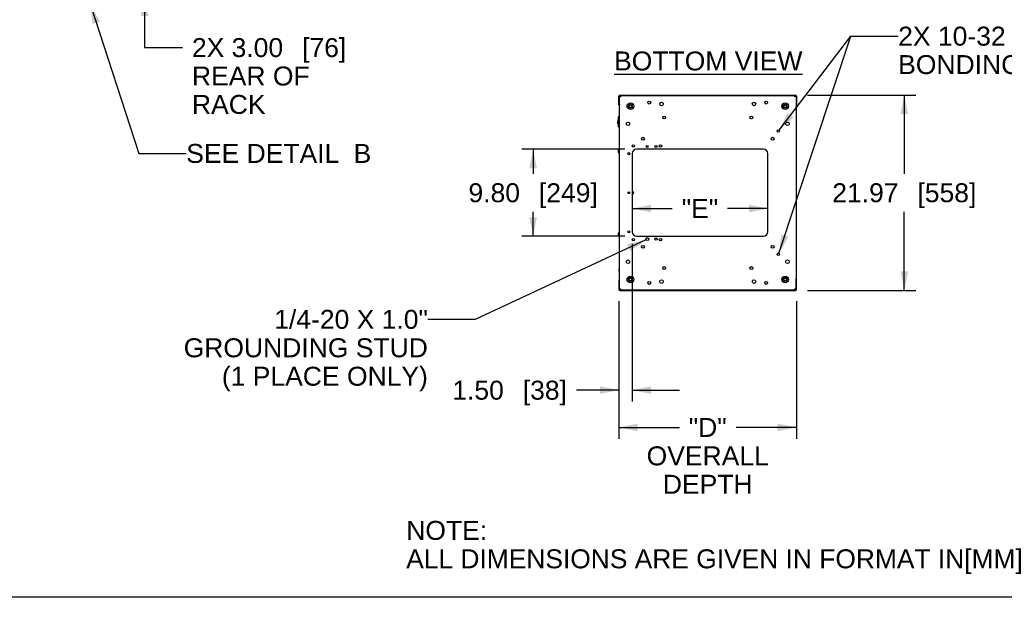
# Model space of a CAD drawing. Header units: inches. Extents: x 6 to 353, y 6 to 228.
# Tile 4 of 256: x 116 to 227, y 11 to 76. Entities that reach past the tile are written whole.
import ezdxf
from ezdxf.enums import TextEntityAlignment as Align

# ---------------------------------------------------------------- set-up
doc = ezdxf.new("R2010")
doc.units = ezdxf.units.IN
doc.header["$LTSCALE"] = 19.946667
doc.header["$MEASUREMENT"] = 0
doc.layers.get('0').update_dxf_attribs({"linetype": 'CONTINUOUS'})
doc.layers.add('03_ALL_AXES', color=7, linetype='CONTINUOUS')
doc.layers.add('09_ALL_DETAIL_ITEMS', color=7, linetype='CONTINUOUS')
doc.styles.get("Standard").update_dxf_attribs({"font": 'arial.ttf'})
doc.dimstyles.new('DIMSTYLE_2', dxfattribs={"dimtxt": 2.133333, "dimasz": 2.133333, "dimexe": 0.06, "dimexo": 0.0625, "dimgap": 0.05, "dimtad": 0, "dimtih": 1, "dimtoh": 1, "dimzin": 4, "dimdsep": 46, "dimtxsty": 'Standard', "dimblk": '_FILLED', "dimblk1": '_FILLED', "dimblk2": '_FILLED', "dimcen": 0.09, "dimadec": 0, "dimazin": 0, "dimtfac": 1, "dimtofl": 0, "dimtmove": 0, "dimatfit": 3, "dimldrblk": '_FILLED', "dimfxl": 0, "dimtolj": 1, "dimtzin": 4, "dimarcsym": 0})
doc.dimstyles.new('DIMSTYLE_4', dxfattribs={"dimtxt": 2.133333, "dimasz": 2.133333, "dimexe": 0.06, "dimexo": 0.0625, "dimgap": 0.05, "dimtad": 0, "dimtih": 1, "dimtoh": 1, "dimdec": 3, "dimzin": 4, "dimdsep": 46, "dimtxsty": 'Standard', "dimblk": '_FILLED', "dimblk1": '_FILLED', "dimblk2": '_FILLED', "dimcen": 0.09, "dimadec": 0, "dimazin": 0, "dimtfac": 1, "dimtdec": 3, "dimtofl": 0, "dimtmove": 0, "dimatfit": 3, "dimldrblk": '_FILLED', "dimfxl": 0, "dimtolj": 1, "dimtzin": 4, "dimarcsym": 0})
doc.dimstyles.get("Standard").update_dxf_attribs({"dimtxt": 2.133333, "dimasz": 2.133333, "dimexe": 0.06, "dimexo": 0.0625, "dimgap": 0.09, "dimtad": 0, "dimtih": 1, "dimtoh": 1, "dimdec": 3, "dimzin": 4, "dimdsep": 46, "dimtxsty": 'Standard', "dimblk": '_FILLED', "dimblk1": '_FILLED', "dimblk2": '_FILLED', "dimcen": 0.09, "dimadec": 0, "dimazin": 0, "dimtp": 0.01, "dimtm": 0.01, "dimtfac": 1, "dimtdec": 3, "dimtofl": 0, "dimtmove": 0, "dimatfit": 3, "dimldrblk": '_FILLED', "dimfxl": 0, "dimtolj": 1, "dimtzin": 4, "dimarcsym": 0})

# ---------------------------------------------------------------- blocks, each defined once
blk = doc.blocks.new('_FILLED')
at = {"color": 0, "linetype": 'ByBlock'}
blk.add_solid([(0, 0), (-1, 0.2), (-1, -0.2)], dxfattribs=at)
blk = doc.blocks.new('*D14')
at = {"color": 7, "linetype": 'Continuous'}
for p, q in [((184.1, 61.09), (172.52, 61.09)), ((173.8, 61.09), (173.8, 58.33)), ((173.8, 51.3), (173.8, 54.06)), ((184.1, 51.3), (172.52, 51.3))]:
    blk.add_line(p, q, dxfattribs=at)
at = {"color": 7, "linetype": 'Continuous', "xscale": 2.1333333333, "yscale": 2.1333333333, "zscale": 2.1333333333}
for p, rotation in [((173.8, 61.09), 90), ((173.8, 51.3), 270)]:
    blk.add_blockref('_FILLED', p, dxfattribs=dict(at, rotation=rotation))
at = {"color": 7, "linetype": 'Continuous'}
for s, height, p in [('9.80', 2.133, (169.42, 55.13)), ('[', 2.13, (174.86, 55.13)), ('249', 2.133, (177.76, 55.13)), (']', 2.13, (180.66, 55.13))]:
    blk.add_text(s, height=height, dxfattribs=at).set_placement(p, align=Align.CENTER)
blk = doc.blocks.new('*D15')
at = {"color": 7, "linetype": 'Continuous'}
for p, q in [((184.94, 50.46), (184.94, 32.7)), ((183.44, 44), (183.44, 32.7)), ((183.44, 33.98), (178.66, 33.98)), ((184.94, 33.98), (190.27, 33.98))]:
    blk.add_line(p, q, dxfattribs=at)
at = {"color": 7, "linetype": 'Continuous', "xscale": 2.1333333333, "yscale": 2.1333333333, "zscale": 2.1333333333}
blk.add_blockref('_FILLED', (183.44, 33.98), dxfattribs=at)
at = {"color": 7, "linetype": 'Continuous', "xscale": 2.1333333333, "yscale": 2.1333333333, "zscale": 2.1333333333, "rotation": 180}
blk.add_blockref('_FILLED', (184.94, 33.98), dxfattribs=at)
at = {"color": 7, "linetype": 'Continuous'}
for s, height, p in [('1.50', 2.133, (170.5, 32.91)), ('[', 2.13, (173.46, 32.91)), ('38', 2.133, (176.77, 32.91)), (']', 2.13, (177.6, 32.91))]:
    blk.add_text(s, height=height, dxfattribs=at).set_placement(p, align=Align.RIGHT)
blk = doc.blocks.new('*D16')
at = {"color": 7, "linetype": 'Continuous'}
for p, q in [((183.44, 44), (183.44, 28.72)), ((203.44, 44), (203.44, 28.72)), ((183.44, 29.79), (190.25, 29.79)), ((203.44, 29.79), (196.64, 29.79)), ((183.44, 28.72), (183.44, 28.51)), ((203.44, 28.72), (203.44, 28.51))]:
    blk.add_line(p, q, dxfattribs=at)
at = {"color": 7, "linetype": 'Continuous', "xscale": 2.1333333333, "yscale": 2.1333333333, "zscale": 2.1333333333, "rotation": 180}
blk.add_blockref('_FILLED', (183.44, 29.79), dxfattribs=at)
at = {"color": 7, "linetype": 'Continuous', "xscale": 2.1333333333, "yscale": 2.1333333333, "zscale": 2.1333333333}
blk.add_blockref('_FILLED', (203.44, 29.79), dxfattribs=at)
at = {"color": 7, "linetype": 'Continuous'}
for s, p in [('"D"', (193.44, 28.72)), ('OVERALL', (193.44, 25.52)), ('DEPTH', (193.44, 22.32))]:
    blk.add_text(s, height=2.133, dxfattribs=at).set_placement(p, align=Align.CENTER)
blk = doc.blocks.new('*D17')
at = {"color": 7, "linetype": 'Continuous'}
for p, q in [((204.65, 67.18), (216.84, 67.18)), ((215.56, 67.18), (215.56, 58.33)), ((215.56, 45.21), (215.56, 54.06)), ((204.65, 45.21), (216.84, 45.21))]:
    blk.add_line(p, q, dxfattribs=at)
at = {"color": 7, "linetype": 'Continuous', "xscale": 2.1333333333, "yscale": 2.1333333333, "zscale": 2.1333333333}
for p, rotation in [((215.56, 67.18), 90), ((215.56, 45.21), 270)]:
    blk.add_blockref('_FILLED', p, dxfattribs=dict(at, rotation=rotation))
at = {"color": 7, "linetype": 'Continuous'}
for s, height, p in [('21.97', 2.133, (211.18, 55.13)), ('[', 2.13, (217.45, 55.13)), ('558', 2.133, (220.35, 55.13)), (']', 2.13, (223.25, 55.13))]:
    blk.add_text(s, height=height, dxfattribs=at).set_placement(p, align=Align.CENTER)
blk = doc.blocks.new('*D18')
at = {"color": 7, "linetype": 'Continuous'}
for p, q in [((184.94, 54.42), (189.45, 54.42)), ((200.2, 54.42), (195.68, 54.42))]:
    blk.add_line(p, q, dxfattribs=at)
at = {"color": 7, "linetype": 'Continuous', "xscale": 2.1333333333, "yscale": 2.1333333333, "zscale": 2.1333333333, "rotation": 180}
blk.add_blockref('_FILLED', (184.94, 54.42), dxfattribs=at)
at = {"color": 7, "linetype": 'Continuous', "xscale": 2.1333333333, "yscale": 2.1333333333, "zscale": 2.1333333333}
blk.add_blockref('_FILLED', (200.2, 54.42), dxfattribs=at)
at = {"color": 7, "linetype": 'Continuous'}
blk.add_text('"E"', height=2.133, dxfattribs=at).set_placement((192.57, 53.36), align=Align.CENTER)
blk = doc.blocks.new('*D20')
at = {"color": 7, "linetype": 'Continuous'}
for p, q in [((130.08, 81.24), (130.08, 86.57)), ((130.08, 78.24), (130.08, 72.54)), ((130.08, 72.54), (134.34, 72.54))]:
    blk.add_line(p, q, dxfattribs=at)
at = {"color": 7, "linetype": 'Continuous', "xscale": 2.1333333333, "yscale": 2.1333333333, "zscale": 2.1333333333}
for p, rotation in [((130.08, 81.24), 270), ((130.08, 78.24), 90)]:
    blk.add_blockref('_FILLED', p, dxfattribs=dict(at, rotation=rotation))
at = {"color": 7, "linetype": 'Continuous'}
for s, height, p in [('2X ', 2.133, (135.41, 71.47)), ('3.00', 2.133, (139.87, 71.47)), ('[', 2.13, (147.8, 71.47)), ('76', 2.133, (148.63, 71.47)), (']', 2.13, (151.94, 71.47)), ('REAR OF', 2.133, (135.41, 68.27)), ('RACK', 2.133, (135.41, 65.07))]:
    blk.add_text(s, height=height, dxfattribs=at).set_placement(p)

msp = doc.modelspace()

# ---------------------------------------------------------------- linework, layer by layer
at = {"color": 7, "linetype": 'Continuous'}
for p, q in [((183.4421, 66.0796), (183.4421, 67.0526)), ((183.4891, 66.0796), (183.4891, 67.0526)), ((183.5021, 45.3746), (183.5021, 67.0146)), ((183.5021, 67.0146), (183.6521, 67.0146)), ((183.5121, 67.0146), (183.5121, 67.0606)), ((183.5443, 67.0606), (183.5121, 67.0606)), ((183.5121, 67.0411), (183.5327, 67.0411)), ((183.5711, 67.1816), (203.3131, 67.1816)), ((183.5711, 67.1346), (203.3131, 67.1346)), ((183.6221, 67.1346), (183.6221, 67.0746)), ((183.6521, 67.0174), (183.6446, 67.0631)), ((183.6521, 67.0056), (183.6521, 67.0174)), ((203.2396, 67.0631), (203.2321, 67.0174)), ((203.2321, 67.0056), (203.2321, 67.0174)), ((203.3821, 67.0146), (203.2321, 67.0146)), ((203.2621, 67.1346), (203.2621, 67.0746)), ((203.3821, 67.0146), (203.3821, 45.3746)), ((203.3821, 66.8176), (203.3951, 66.8176)), ((203.3821, 66.7151), (203.3951, 66.7151)), ((203.3951, 67.0526), (203.3951, 65.8926)), ((203.4421, 67.0526), (203.4421, 65.8926)), ((183.4421, 66.0796), (183.4891, 66.0796)), ((203.4421, 65.8926), (203.3951, 65.8926)), ((183.336, 64.3518), (183.3362, 64.3529)), ((183.336, 64.3518), (183.3362, 64.3529)), ((183.3691, 64.463), (183.3691, 64.4631)), ((183.3691, 64.463), (183.3691, 64.4631)), ((183.3792, 64.4873), (183.3795, 64.4879)), ((183.3792, 64.4873), (183.3795, 64.4879)), ((183.3882, 64.5066), (183.3886, 64.5073)), ((183.3882, 64.5066), (183.3886, 64.5073)), ((183.3959, 64.5215), (183.3959, 64.5216)), ((183.4018, 64.5323), (183.4024, 64.5384)), ((183.4021, 64.5327), (183.4043, 64.5364)), ((183.4022, 64.5327), (183.4045, 64.5368)), ((183.4042, 64.5384), (183.4024, 64.5384)), ((183.4357, 64.7766), (183.4042, 64.7451)), ((183.4042, 63.627), (183.4042, 64.7451)), ((183.4357, 63.5955), (183.4357, 64.7766)), ((183.5027, 64.7766), (183.4357, 64.7766)), ((183.4024, 63.8336), (183.4016, 63.8412)), ((183.4024, 63.8336), (183.4042, 63.8336)), ((183.4042, 63.627), (183.4357, 63.5955)), ((183.4357, 63.5955), (183.5027, 63.5955)), ((184.3097, 63.8426), (184.3097, 64.0698)), ((183.3662, 61.0211), (183.4727, 61.0211)), ((183.4621, 61.0211), (183.4791, 61.0595)), ((183.3662, 60.8666), (183.4727, 60.8666)), ((183.3662, 60.7121), (183.4727, 60.7121)), ((183.4621, 60.7121), (183.4791, 60.6737)), ((183.3662, 51.6771), (183.4727, 51.6771)), ((183.3662, 51.5226), (183.4727, 51.5226)), ((183.3662, 51.3681), (183.4727, 51.3681)), ((183.4621, 51.6771), (183.4791, 51.7155)), ((183.4621, 51.3681), (183.4791, 51.3297)), ((183.4421, 46.3096), (183.4421, 45.3366)), ((183.4421, 46.3096), (183.4891, 46.3096)), ((183.4891, 46.3096), (183.4891, 45.3366)), ((203.3951, 45.6741), (203.3821, 45.6741)), ((203.3951, 45.5716), (203.3821, 45.5716)), ((203.4421, 46.4966), (203.3951, 46.4966)), ((203.3951, 45.3366), (203.3951, 46.4966)), ((203.4421, 45.3366), (203.4421, 46.4966)), ((183.5021, 45.3746), (183.6521, 45.3746)), ((183.5121, 45.3286), (183.5121, 45.3746)), ((183.5121, 45.3481), (183.5327, 45.3481)), ((183.5443, 45.3286), (183.5121, 45.3286)), ((183.5711, 45.2546), (203.3131, 45.2546)), ((183.5711, 45.2076), (203.3131, 45.2076)), ((183.6221, 45.2546), (183.6221, 45.3146)), ((183.6446, 45.3261), (183.6521, 45.3717)), ((183.6521, 45.3836), (183.6521, 45.3717)), ((203.2321, 45.3836), (203.2321, 45.3717)), ((203.2321, 45.3746), (203.3821, 45.3746)), ((203.2321, 45.3717), (203.2396, 45.3261)), ((203.2621, 45.2546), (203.2621, 45.3146)), ((352, 10.6667), (6.4, 10.6667))]:
    msp.add_line(p, q, dxfattribs=at)
for centre, radius in [((184.7391, 65.9446), 0.375), ((184.7391, 65.9446), 0.2185), ((184.7391, 65.9446), 0.156), ((202.1451, 65.9446), 0.375), ((202.1451, 65.9446), 0.2185), ((202.1451, 65.9446), 0.156), ((184.7391, 46.4446), 0.375), ((184.7391, 46.4446), 0.2185), ((184.7391, 46.4446), 0.156), ((202.1451, 46.4446), 0.375), ((202.1451, 46.4446), 0.2185), ((202.1451, 46.4446), 0.156)]:
    msp.add_circle(centre, radius, dxfattribs=at)
for centre, radius, start, end in [((183.5711, 67.0526), 0.129, 90, 180), ((183.5711, 67.0526), 0.082, 90, 180), ((183.6831, 66.9617), 0.171, 110.921978, 161.945799), ((183.6831, 66.9617), 0.081, 117.836681, 134.653008), ((182.5277, 66.8672), 1.1339, 9.947153, 10.588152), ((203.1921, 66.9531), 0.09, 43.37399, 59.361719), ((204.3564, 66.8672), 1.1339, 169.411848, 170.052847), ((203.1921, 66.9531), 0.18, 20.047292, 67.007226), ((203.3131, 67.0526), 0.129, 0, 90), ((203.3131, 67.0526), 0.082, 0, 90), ((183.5711, 66.1486), 0.129, 217.929901, 235.286601), ((183.5711, 66.1486), 0.082, 205.413662, 212.117975), ((203.3131, 65.9616), 0.082, 327.882025, 334.586338), ((203.3131, 65.9616), 0.129, 304.713399, 322.070099), ((184.1121, 64.1923), 0.7924, 172.142952, 175.663932), ((184.0958, 64.1941), 0.776, 172.109825, 175.704843), ((184.0849, 64.1955), 0.765, 171.686826, 172.101979), ((184.0775, 64.1966), 0.7575, 171.687073, 172.106095), ((184.0755, 64.1969), 0.7556, 168.170372, 171.691376), ((184.0753, 64.1969), 0.7553, 168.166721, 171.689), ((184.0471, 64.2026), 0.7265, 164.655132, 168.065095), ((184.0469, 64.2027), 0.7263, 164.656342, 168.067463), ((184.029, 64.2074), 0.7078, 164.451757, 164.642163), ((184.0245, 64.2086), 0.7032, 164.444373, 164.636541), ((184.0166, 64.2108), 0.695, 161.527963, 164.448342), ((184.015, 64.2114), 0.6933, 161.52726, 164.455662), ((183.988, 64.2201), 0.6649, 161.225588, 161.50695), ((183.9571, 64.2307), 0.6323, 161.227649, 161.522143), ((183.9871, 64.2204), 0.664, 160.805948, 161.225485), ((183.9287, 64.2403), 0.6023, 160.787235, 161.227737), ((183.9809, 64.2226), 0.6574, 158.54546, 160.823847), ((183.9785, 64.2235), 0.6548, 158.542914, 160.809274), ((183.9401, 64.2385), 0.6136, 156.075307, 158.523713), ((183.9354, 64.2404), 0.6085, 156.062219, 158.531072), ((183.8822, 64.264), 0.5504, 153.835604, 155.987669), ((183.8815, 64.2642), 0.5496, 153.830879, 155.983826), ((183.8147, 64.2969), 0.4753, 151.8023, 153.722497), ((183.8112, 64.2987), 0.4713, 151.790464, 153.726927), ((183.7519, 64.3303), 0.4041, 150.075831, 151.768444), ((183.7482, 64.3324), 0.3998, 150.071283, 151.754476), ((183.7544, 64.3282), 0.4074, 149.872509, 149.996349), ((183.7387, 64.3377), 0.389, 149.902861, 150.049758), ((184.1839, 64.1898), 0.8643, 176.631274, 180.248246), ((184.0928, 64.1937), 0.7731, 175.662009, 176.527045), ((184.1, 64.1938), 0.7802, 175.704943, 176.562216), ((183.4901, 61.0546), 0.012, 0, 156.063326), ((183.4901, 60.6786), 0.012, 203.936674, 360), ((185.0021, 56.1946), 0.098, 228.862585, 131.137415), ((185.0021, 56.1946), 0.078, 214.405322, 145.594678), ((185.0021, 56.1946), 0.0749, 210.686041, 149.313959), ((183.4901, 51.7106), 0.012, 0, 156.063326), ((183.4901, 51.3346), 0.012, 203.936674, 360), ((203.3131, 46.4276), 0.129, 37.929901, 55.286601), ((183.5711, 46.2406), 0.129, 124.713399, 142.070099), ((183.5711, 46.2406), 0.082, 147.882025, 154.586338), ((203.3131, 46.4276), 0.082, 25.413662, 32.117975), ((183.5711, 45.3366), 0.129, 180, 270), ((183.5711, 45.3366), 0.082, 180, 270), ((183.6831, 45.4275), 0.171, 198.054201, 249.078022), ((183.6831, 45.4275), 0.081, 225.346992, 242.163319), ((182.5277, 45.5219), 1.1339, 349.411848, 350.052847), ((203.1921, 45.4361), 0.09, 300.638281, 316.62601), ((204.3564, 45.5219), 1.1339, 189.947153, 190.588152), ((203.1921, 45.4361), 0.18, 292.992774, 339.952708), ((203.3131, 45.3366), 0.129, 270, 360), ((203.3131, 45.3366), 0.082, 270, 360)]:
    msp.add_arc(centre, radius, start, end, dxfattribs=at)
for points, knots in [([(183.6371, 67.1009), (183.6351, 67.1094), (183.6322, 67.1204), (183.627, 67.1317), (183.6235, 67.1346), (183.6221, 67.1346)], [0, 0, 0, 0, 0.68725354, 0.88533437, 1, 1, 1, 1]), ([(183.6321, 67.0664), (183.6313, 67.0676), (183.6289, 67.0711), (183.625, 67.0746), (183.6221, 67.0746)], [0, 0, 0, 0, 0.32981131, 1, 1, 1, 1]), ([(183.6421, 67.0437), (183.6413, 67.046), (183.6384, 67.0537), (183.6352, 67.0614), (183.6321, 67.0664)], [0, 0, 0, 0, 0.29133584, 1, 1, 1, 1]), ([(183.6423, 67.0756), (183.6419, 67.0779), (183.6403, 67.0863), (183.6385, 67.0948), (183.6371, 67.1009)], [0, 0, 0, 0, 0.26909674, 1, 1, 1, 1]), ([(183.6521, 67.0119), (183.6513, 67.0147), (183.6481, 67.0254), (183.6448, 67.036), (183.6421, 67.0437)], [0, 0, 0, 0, 0.26314209, 1, 1, 1, 1]), ([(203.2621, 67.0746), (203.2595, 67.0746), (203.2532, 67.0696), (203.2442, 67.0513), (203.2387, 67.0338), (203.2347, 67.0207)], [0, 0, 0, 0, 0.12676031, 0.33853468, 1, 1, 1, 1]), ([(203.2621, 67.1346), (203.2599, 67.1346), (203.2551, 67.1286), (203.2512, 67.117), (203.2462, 67.0983), (203.2434, 67.0838), (203.2418, 67.0756)], [0, 0, 0, 0, 0.10118931, 0.30158368, 0.6060466, 1, 1, 1, 1]), ([(183.3197, 64.186), (183.3197, 64.1951), (183.3198, 64.2133), (183.3206, 64.2315), (183.3211, 64.2405)], [0, 0, 0, 0, 0.50036333, 1, 1, 1, 1]), ([(183.4043, 63.8366), (183.4032, 63.8387), (183.4003, 63.8438), (183.3953, 63.8531), (183.3891, 63.8654), (183.379, 63.8873), (183.3655, 63.9205), (183.3506, 63.9661), (183.3376, 64.0172), (183.3276, 64.0718), (183.3214, 64.1284), (183.3198, 64.1667), (183.3197, 64.186)], [0, 0, 0, 0, 0.01960452, 0.04863453, 0.08688731, 0.13362981, 0.24809831, 0.38268331, 0.52948003, 0.68326191, 0.84078367, 1, 1, 1, 1]), ([(183.4727, 61.0211), (183.4711, 61.0148), (183.4681, 61.002), (183.4647, 60.9828), (183.4626, 60.9633), (183.4618, 60.9438), (183.4626, 60.9243), (183.4647, 60.9049), (183.4681, 60.8856), (183.4711, 60.8729), (183.4727, 60.8666)], [0, 0, 0, 0, 0.12543643, 0.25053425, 0.37534922, 0.5, 0.62465078, 0.74946575, 0.87456357, 1, 1, 1, 1]), ([(183.4727, 60.8666), (183.4711, 60.8603), (183.4681, 60.8475), (183.4647, 60.8283), (183.4626, 60.8088), (183.4621, 60.7958), (183.4621, 60.7893)], [0, 0, 0, 0, 0.25087296, 0.50106863, 0.75069853, 1, 1, 1, 1]), ([(183.4621, 60.7893), (183.4621, 60.7828), (183.4626, 60.7698), (183.4647, 60.7504), (183.4681, 60.7311), (183.4711, 60.7184), (183.4727, 60.7121)], [0, 0, 0, 0, 0.24930149, 0.4989314, 0.74912706, 1, 1, 1, 1]), ([(183.4727, 51.6771), (183.4711, 51.6708), (183.4681, 51.658), (183.4647, 51.6388), (183.4626, 51.6193), (183.4618, 51.5998), (183.4626, 51.5803), (183.4647, 51.5609), (183.4681, 51.5416), (183.4711, 51.5289), (183.4727, 51.5226)], [0, 0, 0, 0, 0.12543643, 0.25053425, 0.37534922, 0.5, 0.62465078, 0.74946575, 0.87456357, 1, 1, 1, 1]), ([(183.4727, 51.5226), (183.4711, 51.5163), (183.4681, 51.5035), (183.4647, 51.4843), (183.4626, 51.4648), (183.4621, 51.4518), (183.4621, 51.4453)], [0, 0, 0, 0, 0.25087296, 0.50106863, 0.75069853, 1, 1, 1, 1]), ([(183.4621, 51.4453), (183.4621, 51.4388), (183.4626, 51.4258), (183.4647, 51.4064), (183.4681, 51.3871), (183.4711, 51.3744), (183.4727, 51.3681)], [0, 0, 0, 0, 0.24930149, 0.4989314, 0.74912706, 1, 1, 1, 1]), ([(183.6221, 45.3146), (183.6247, 45.3146), (183.6309, 45.3195), (183.64, 45.3378), (183.6455, 45.3553), (183.6495, 45.3684)], [0, 0, 0, 0, 0.12676031, 0.33853468, 1, 1, 1, 1]), ([(183.6221, 45.2546), (183.6242, 45.2546), (183.629, 45.2606), (183.6329, 45.2721), (183.638, 45.2909), (183.6408, 45.3054), (183.6423, 45.3136)], [0, 0, 0, 0, 0.10118931, 0.30158368, 0.6060466, 1, 1, 1, 1]), ([(203.2321, 45.3772), (203.2329, 45.3744), (203.2361, 45.3638), (203.2394, 45.3532), (203.2421, 45.3455)], [0, 0, 0, 0, 0.26314209, 1, 1, 1, 1]), ([(203.2418, 45.3136), (203.2423, 45.3113), (203.2439, 45.3028), (203.2456, 45.2944), (203.2471, 45.2883)], [0, 0, 0, 0, 0.26909674, 1, 1, 1, 1]), ([(203.2421, 45.3455), (203.2429, 45.3432), (203.2457, 45.3355), (203.249, 45.3278), (203.2521, 45.3228)], [0, 0, 0, 0, 0.29133584, 1, 1, 1, 1]), ([(203.2471, 45.2883), (203.2491, 45.2798), (203.2519, 45.2688), (203.2572, 45.2575), (203.2606, 45.2546), (203.2621, 45.2546)], [0, 0, 0, 0, 0.68725354, 0.88533437, 1, 1, 1, 1]), ([(203.2521, 45.3228), (203.2528, 45.3216), (203.2552, 45.318), (203.2591, 45.3146), (203.2621, 45.3146)], [0, 0, 0, 0, 0.32981131, 1, 1, 1, 1])]:
    msp.add_open_spline(points, degree=3, knots=knots, dxfattribs=at)
at = {"layer": '03_ALL_AXES', "color": 7, "linetype": 'Continuous'}
for p, q in [((183.5021, 66.7702), (183.4891, 66.7832)), ((203.3821, 66.6767), (203.3951, 66.6897)), ((183.5021, 66.431), (183.4891, 66.418)), ((203.3821, 66.3375), (203.3951, 66.3245)), ((183.3521, 61.0206), (183.3524, 61.0211)), ((183.3521, 61.0206), (183.3521, 60.7126)), ((183.3524, 61.0211), (183.3662, 61.0211)), ((199.6961, 61.0926), (185.4381, 61.0926)), ((183.3521, 60.7126), (183.3524, 60.7121)), ((183.3662, 60.7121), (183.3524, 60.7121)), ((184.9381, 60.5926), (184.9381, 51.7966)), ((200.1961, 51.7966), (200.1961, 60.5926)), ((183.3521, 51.6766), (183.3524, 51.6771)), ((183.3521, 51.6766), (183.3521, 51.3686)), ((183.3521, 51.3686), (183.3524, 51.3681)), ((183.3524, 51.6771), (183.3662, 51.6771)), ((183.3662, 51.3681), (183.3524, 51.3681)), ((185.4381, 51.2966), (199.6961, 51.2966)), ((183.4777, 49.0115), (183.4777, 49.0365)), ((183.5021, 49.0365), (183.4777, 49.0365)), ((183.5021, 49.0115), (183.4777, 49.0115)), ((183.4917, 47.355), (183.4917, 47.589)), ((183.5021, 47.589), (183.4917, 47.589)), ((183.5021, 47.355), (183.4917, 47.355)), ((183.5021, 45.9582), (183.4891, 45.9712)), ((183.5021, 45.619), (183.4891, 45.606)), ((203.3821, 46.0517), (203.3951, 46.0647)), ((203.3821, 45.7125), (203.3951, 45.6995))]:
    msp.add_line(p, q, dxfattribs=at)
for centre, radius in [((186.8615, 66.3427), 0.1615), ((200.0227, 66.3427), 0.1615), ((188.2391, 66.1896), 0.203), ((198.6451, 66.1896), 0.203), ((188.5352, 64.669), 0.1615), ((198.349, 64.669), 0.1615), ((184.475, 63.9562), 0.203), ((201.3821, 63.1346), 0.128), ((202.4092, 63.9562), 0.203), ((186.1487, 62.2825), 0.1615), ((200.7355, 62.2825), 0.1615), ((185.0631, 61.4676), 0.1405), ((186.6271, 61.4046), 0.128), ((187.6271, 61.4046), 0.128), ((188.1281, 61.4676), 0.1405), ((184.5631, 60.5926), 0.125), ((184.5631, 56.1946), 0.094), ((184.5631, 51.7966), 0.125), ((185.0631, 50.9216), 0.1405), ((186.6271, 50.9846), 0.1685), ((187.6271, 50.9846), 0.128), ((188.1281, 50.9216), 0.1405), ((186.1487, 50.1067), 0.1615), ((200.7355, 50.1067), 0.1615), ((201.3821, 49.2546), 0.128), ((184.475, 48.433), 0.203), ((188.5352, 47.7202), 0.1615), ((198.349, 47.7202), 0.1615), ((202.4092, 48.433), 0.203), ((186.8615, 46.0465), 0.1615), ((188.2391, 46.1996), 0.203), ((198.6451, 46.1996), 0.203), ((200.0227, 46.0465), 0.1615)]:
    msp.add_circle(centre, radius, dxfattribs=at)
for centre, radius, start, end in [((185.4381, 60.5926), 0.5, 90, 180), ((199.6961, 60.5926), 0.5, 0, 90), ((185.0021, 56.1946), 0.128, 239.905069, 120.094931), ((185.0021, 56.1946), 0.108, 233.513767, 126.486233), ((185.4381, 51.7966), 0.5, 180, 270), ((199.6961, 51.7966), 0.5, 270, 360), ((183.7127, 47.472), 0.25, 152.09545, 207.90455)]:
    msp.add_arc(centre, radius, start, end, dxfattribs=at)
for points in [[(183.3662, 61.0211), (183.3641, 61.0148), (183.3602, 61.0022), (183.3558, 60.983), (183.353, 60.9635), (183.352, 60.9438), (183.353, 60.9242), (183.3558, 60.9047), (183.3602, 60.8855), (183.3641, 60.8728), (183.3662, 60.8666)], [(183.3662, 60.8666), (183.3641, 60.8603), (183.3602, 60.8477), (183.3558, 60.8285), (183.353, 60.809), (183.352, 60.7893), (183.353, 60.7697), (183.3558, 60.7502), (183.3602, 60.731), (183.3641, 60.7183), (183.3662, 60.7121)], [(183.3662, 51.6771), (183.3641, 51.6708), (183.3602, 51.6582), (183.3558, 51.639), (183.353, 51.6195), (183.352, 51.5998), (183.353, 51.5802), (183.3558, 51.5607), (183.3602, 51.5415), (183.3641, 51.5288), (183.3662, 51.5226)], [(183.3662, 51.5226), (183.3641, 51.5163), (183.3602, 51.5037), (183.3558, 51.4845), (183.353, 51.465), (183.352, 51.4453), (183.353, 51.4257), (183.3558, 51.4062), (183.3602, 51.387), (183.3641, 51.3743), (183.3662, 51.3681)]]:
    msp.add_open_spline(points, degree=3, knots=[0, 0, 0, 0, 0.12571255, 0.25088014, 0.3755791, 0.5, 0.6244209, 0.74911986, 0.87428745, 1, 1, 1, 1], dxfattribs=at)

# ---------------------------------------------------------------- texts
at = {"layer": '09_ALL_DETAIL_ITEMS', "color": 7, "linetype": 'Continuous'}
for s, height, p in [('2X 10-32 X .5', 2.133333, (214.8662, 72.7544)), ('%%uBOTTOM VIEW', 2.133333, (182.9036, 69.961)), ('BONDING STUD', 2.133333, (214.8662, 69.5544)), ('SEE DETAIL  ', 2.133333, (134.7632, 59.5556)), ('B', 2.1333, (153.5984, 59.5556)), ('NOTE:', 2.13333, (159.5154, 17.1334)), ('ALL DIMENSIONS ARE GIVEN IN FORMAT IN[MM]', 2.133333, (159.5154, 13.9334))]:
    msp.add_text(s, height=height, dxfattribs=at).set_placement(p)
for s, p in [('1/4-20 X 1.0"', (161.9563, 40.8828)), ('GROUNDING STUD', (161.9563, 37.6828)), ('(1 PLACE ONLY)', (161.9563, 34.4828))]:
    msp.add_text(s, height=2.133333, dxfattribs=at).set_placement(p, align=Align.RIGHT)

# ---------------------------------------------------------------- dimensions: what is measured, and where the dimension line sits
at = {"color": 7, "linetype": 'Continuous'}
for base, p1, p2, angle, text, dimstyle, picture, middle in [((130.0751, 78.2377), (121.128, 81.2377), (135.373, 78.2377), 270, '2X <>\\PREAR OF\\PRACK', 'DIMSTYLE_2', '*D20', (144.0885, 69.3356)), ((184.9381, 54.4217), (200.1961, 51.7966), (184.9381, 51.7966), 180, '"E"', 'DIMSTYLE_4', '*D18', (192.5561, 54.4217)), ((183.4421, 29.7883), (203.4421, 44.0657), (183.4421, 44.0657), 180, '"D"\\POVERALL\\PDEPTH', 'DIMSTYLE_2', '*D16', (193.4421, 26.5883))]:
    dim = msp.add_linear_dim(base=base, p1=p1, p2=p2, angle=angle, text=text, dimstyle=dimstyle, dxfattribs=at)
    dim.commit()
    dim.dimension.update_dxf_attribs({"geometry": picture, "text_midpoint": middle, "dimtype": 160})
for base, p1, p2, angle, picture, middle in [((215.5574, 67.1816), (204.5839, 45.2076), (204.5839, 67.1816), 90, '*D17', (215.5574, 56.1946)), ((173.7957, 51.2966), (184.1672, 61.0926), (184.1672, 51.2966), 270, '*D14', (173.7957, 56.1946))]:
    dim = msp.add_linear_dim(base=base, p1=p1, p2=p2, angle=angle, dimstyle='DIMSTYLE_2', dxfattribs=at)
    dim.commit()
    dim.dimension.update_dxf_attribs({"geometry": picture, "text_midpoint": middle, "dimtype": 160})
dim = msp.add_linear_dim(base=(184.9381, 33.9751), p1=(183.4421, 44.0657), p2=(184.9381, 50.5257), dimstyle='DIMSTYLE_2', dxfattribs=at)
dim.commit()
dim.dimension.update_dxf_attribs({"geometry": '*D15', "text_midpoint": (171.1477, 33.9751), "dimtype": 160})

# ---------------------------------------------------------------- leaders
at = {"layer": '09_ALL_DETAIL_ITEMS', "color": 7, "linetype": 'Continuous'}
for points in [[(123.9778, 77.3587), (129.4299, 60.6222), (134.7632, 60.6222)], [(201.4573, 49.3581), (209.5328, 73.8211), (214.8662, 73.8211)], [(201.4695, 63.2281), (209.5328, 73.8211), (214.8662, 73.8211)], [(186.4789, 50.9044), (167.2896, 41.9495), (161.9563, 41.9495)]]:
    msp.add_leader(points, dimstyle='Standard', override={"dimtad": 0}, dxfattribs=at)

doc.saveas('drawing.dxf')
